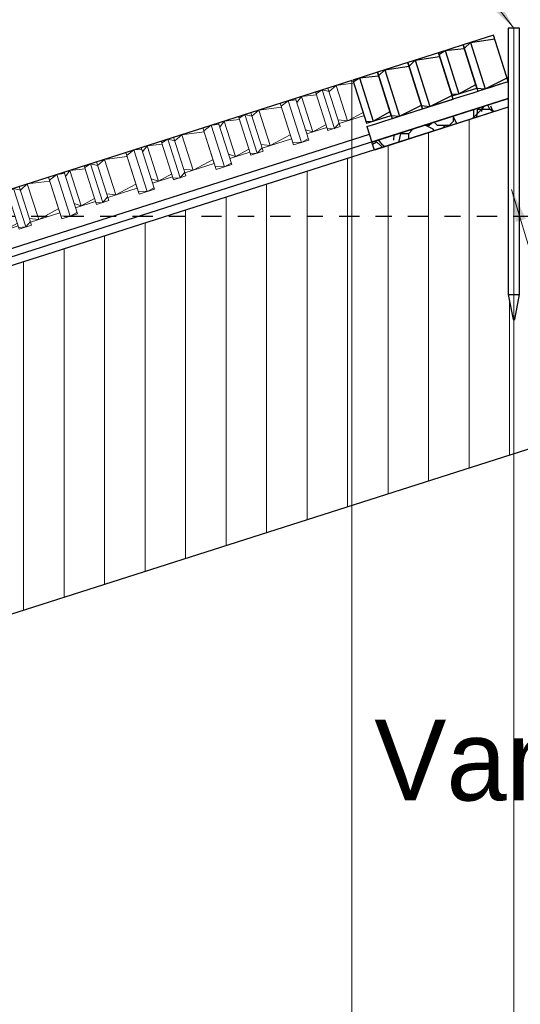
# Model space of a CAD drawing. Header units: metres. Extents: x -638 to 4513, y 95 to 2304.
# Tile 10 of 23: x 249.3 to 252.39, y 103.73 to 109.81. Entities that reach past the tile are written whole.
import ezdxf
from ezdxf.enums import TextEntityAlignment as Align

# ---------------------------------------------------------------- set-up
doc = ezdxf.new("R2010")
doc.units = ezdxf.units.M
doc.header["$LTSCALE"] = 0.1
doc.linetypes.add('NAP', pattern=[20, 12.5, -2.5, 2.5, -2.5])
for name, color, linetype, lineweight in [('BS-bekleding (overnem uit V8)', 253, 'Continuous', 9), ('DP-BS-arcering_klei', 253, 'Continuous', 0), ('DP-NAP-lijn', 6, 'NAP', 25), ('DP-NW-Basalt', 3, 'basalt30', 30), ('DP-NW-Maatvoering', 7, 'Continuous', 35), ('DP-NW-Matenbalk_verlenglijnen', 135, 'Continuous', 0), ('DP-NW-profiel', 9, 'Continuous', 50), ('DP-NW-Teenschot', 2, 'Continuous', 25), ('DP-Waterlijn_tekst', 7, 'Continuous', 35), ('TL-5.0mm Tekst', 4, 'Continuous', 50)]:
    doc.layers.add(name, color=color, linetype=linetype, lineweight=lineweight)
doc.layers.add('dn-arcrand', color=111, linetype='Continuous')
doc.layers.add('DP-BS-profiel', color=9, linetype='Continuous')
doc.layers.get('DP-NW-profiel').off()
doc.styles.add('StagCAD', font='StagCAD.ttf')
doc.linetypes.add('basalt30', pattern='A,0,-0.25,[59,BASALT30.shx,S=0.004,R=0,X=0,Y=0],-0.25', length=0.5)
doc.dimstyles.new('GM-maatvoering', dxfattribs={"dimtxt": 2.5, "dimasz": 2.5, "dimexe": 1, "dimexo": 0, "dimgap": 1, "dimtad": 1, "dimrnd": 0.001, "dimzin": 1, "dimdsep": 46, "dimtxsty": 'StagCAD', "dimcen": 0.09, "dimclrd": 1, "dimclre": 1, "dimclrt": 7, "dimazin": 0, "dimtfac": 1, "dimtix": 1, "dimtmove": 0, "dimatfit": 3, "dimfxl": 1, "dimfxlon": 1, "dimtvp": 0.83, "dimtolj": 1, "dimtzin": 0, "dimlwd": 15, "dimlwe": 15, "dimarcsym": 0})
doc.dimstyles.new('leader 1_100', dxfattribs={"dimscale": 0.1, "dimtxt": 2.5, "dimasz": 2, "dimexe": 0, "dimexo": 0, "dimgap": 1, "dimtad": 1, "dimrnd": 0.001, "dimzin": 1, "dimdsep": 46, "dimtxsty": 'StagCAD', "dimblk": 'RAD_PIJL', "dimcen": 0.09, "dimse1": 1, "dimse2": 1, "dimclrd": 1, "dimclre": 1, "dimclrt": 7, "dimazin": 0, "dimtfac": 1, "dimtix": 1, "dimtmove": 0, "dimatfit": 0, "dimfxl": 1, "dimtvp": 0.8299999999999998, "dimtolj": 1, "dimtzin": 0, "dimlwd": 15, "dimarcsym": 0})
pattern_1 = [(90, (-934.1725676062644, 77.01686819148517), (-0.25, -9.571421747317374e-17), [])]

# ---------------------------------------------------------------- blocks, each defined once
blk = doc.blocks.new('RAD_PIJL')
at = {"color": 1, "linetype": 'Continuous'}
blk.add_solid([(-2.828427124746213, -0.75), (-2.828427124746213, 0.75), (0, 0)], dxfattribs=at)
blk = doc.blocks.new('*U48')
at = {"layer": 'DP-NAP-lijn'}
blk.add_line((0, 0), (470.4515251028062, 0), dxfattribs=at)
at = {"layer": 'DP-NAP-lijn', "style": 'StagCAD'}
blk.add_attdef('NAPLIJN', (6.246522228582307, 0.9999999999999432), '', height=2.5, dxfattribs=at)
at = {"layer": 'DP-Waterlijn_tekst', "style": 'StagCAD'}
blk.add_attdef('WP', text='', height=2.5, dxfattribs=at).set_placement((11.17347716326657, 18), align=Align.BOTTOM_CENTER)
blk = doc.blocks.new('A$C549E0AEE')
at = {"layer": 'BS-bekleding (overnem uit V8)'}
for p, q in [((1.9052274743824, 0.6083652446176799), (1.987356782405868, 0.351159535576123)), ((1.428920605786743, 0.4562739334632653), (1.511049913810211, 0.1990682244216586)), ((0.9526137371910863, 0.3041826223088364), (1.034743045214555, 0.04697691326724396)), ((0.4763068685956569, 0.1520913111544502), (0.5584361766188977, -0.1051143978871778)), ((0, 0), (0.08212930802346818, -0.257205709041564))]:
    blk.add_line(p, q, dxfattribs=at)
at = {"layer": 'BS-bekleding (overnem uit V8)', "flags": 128}
for points in [[(1.9052274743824, 0.6083652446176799), (2.348432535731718, 0.7498129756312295)], [(2.250073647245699, 0.7184793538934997), (2.354137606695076, 0.7320700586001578)], [(2.124328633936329, 0.6783272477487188), (2.200374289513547, 0.4401738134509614)], [(2.127674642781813, 0.6678484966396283), (2.164338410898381, 0.6911029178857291)], [(2.164338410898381, 0.6911029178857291), (2.207533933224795, 0.6807517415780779)], [(2.164338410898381, 0.6911029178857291), (2.240384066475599, 0.4529494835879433)], [(2.200537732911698, 0.702661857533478), (2.276583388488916, 0.4645084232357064)], [(2.207533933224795, 0.6807517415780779), (2.250073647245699, 0.7184793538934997)], [(2.250073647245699, 0.7184793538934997), (2.320035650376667, 0.499378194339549)], [(1.428920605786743, 0.4562739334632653), (1.9052274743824, 0.6083652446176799)], [(1.955716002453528, 0.6244869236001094), (1.911006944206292, 0.5902655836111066)], [(1.955716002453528, 0.6244869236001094), (2.003226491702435, 0.6302099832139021)], [(1.955716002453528, 0.6244869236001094), (2.037845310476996, 0.3672812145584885)], [(2.000488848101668, 0.6387835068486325), (2.082618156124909, 0.3815777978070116)], [(2.008701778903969, 0.6130629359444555), (2.036688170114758, 0.6503424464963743)], [(2.036688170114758, 0.6503424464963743), (2.130108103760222, 0.6602275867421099)], [(2.036688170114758, 0.6503424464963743), (2.106650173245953, 0.4312412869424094)], [(1.724230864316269, 0.5505705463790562), (1.800276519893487, 0.3124171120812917)], [(1.731227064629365, 0.5286604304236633), (1.773766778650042, 0.566388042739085)], [(1.773766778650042, 0.566388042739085), (1.912832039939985, 0.5845499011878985)], [(1.773766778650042, 0.566388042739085), (1.84372878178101, 0.3472868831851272)], [(2.320035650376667, 0.499378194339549), (2.412837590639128, 0.5495116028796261)], [(1.524181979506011, 0.4866921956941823), (1.606311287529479, 0.2294864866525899)], [(1.532394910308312, 0.4609716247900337), (1.560381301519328, 0.4982511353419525)], [(1.560381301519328, 0.4982511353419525), (1.653801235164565, 0.5081362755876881)], [(1.560381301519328, 0.4982511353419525), (1.630343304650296, 0.2791499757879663)], [(1.648021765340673, 0.5262359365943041), (1.724067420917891, 0.2880825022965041)], [(1.651367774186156, 0.5157571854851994), (1.688031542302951, 0.5390116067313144)], [(1.688031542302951, 0.5390116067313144), (1.731227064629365, 0.5286604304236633)], [(1.688031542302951, 0.5390116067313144), (1.764077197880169, 0.3008581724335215)], [(2.263503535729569, 0.5054708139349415), (2.320035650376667, 0.499378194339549)], [(2.270499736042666, 0.4835606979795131), (2.418815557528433, 0.530919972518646)], [(0.9526137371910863, 0.3041826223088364), (1.428920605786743, 0.4562739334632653)], [(1.297459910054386, 0.4142967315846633), (1.436525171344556, 0.4324585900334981)], [(1.428920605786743, 0.4562739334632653), (1.498882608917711, 0.2371727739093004)], [(1.479409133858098, 0.4723956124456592), (1.434700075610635, 0.438174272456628)], [(1.479409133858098, 0.4723956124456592), (1.526919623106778, 0.4781186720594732)], [(1.479409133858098, 0.4723956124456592), (1.561538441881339, 0.2151899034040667)], [(2.062237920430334, 0.4454029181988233), (2.106650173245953, 0.4312412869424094)], [(2.070450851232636, 0.4196823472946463), (2.194290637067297, 0.4592260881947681)], [(2.106650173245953, 0.4312412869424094), (2.188511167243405, 0.4773257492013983)], [(2.197028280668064, 0.450652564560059), (2.240384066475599, 0.4529494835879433)], [(2.200374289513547, 0.4401738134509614), (2.276583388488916, 0.4645084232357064)], [(2.240384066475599, 0.4529494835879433), (2.269587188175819, 0.4864185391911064)], [(1.171714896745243, 0.3741446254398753), (1.247760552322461, 0.1359911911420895)], [(1.175060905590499, 0.3636658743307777), (1.211724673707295, 0.3869202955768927)], [(1.211724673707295, 0.3869202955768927), (1.254920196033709, 0.3765691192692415)], [(1.211724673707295, 0.3869202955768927), (1.287770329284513, 0.1487668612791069)], [(1.247923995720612, 0.3984792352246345), (1.32396965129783, 0.16032580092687)], [(1.254920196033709, 0.3765691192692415), (1.297459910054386, 0.4142967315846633)], [(1.297459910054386, 0.4142967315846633), (1.367421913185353, 0.1951955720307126)], [(1.794192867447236, 0.3314693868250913), (1.975189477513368, 0.3892640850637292)], [(1.84372878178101, 0.3472868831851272), (1.967280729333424, 0.4140320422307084)], [(2.037845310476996, 0.3672812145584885), (1.981577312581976, 0.3692591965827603)], [(1.987356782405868, 0.351159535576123), (2.082618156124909, 0.3815777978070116)], [(2.037845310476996, 0.3672812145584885), (2.079880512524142, 0.3901513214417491)], [(0.4763068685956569, 0.1520913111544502), (0.9526137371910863, 0.3041826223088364)], [(0.9526137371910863, 0.3041826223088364), (1.022575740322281, 0.0850814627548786)], [(1.003102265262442, 0.3203043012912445), (0.9583932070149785, 0.2860829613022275)], [(1.003102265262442, 0.3203043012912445), (1.050612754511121, 0.3260273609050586)], [(1.003102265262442, 0.3203043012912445), (1.085231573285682, 0.06309859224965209)], [(1.047875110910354, 0.3346008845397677), (1.130004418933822, 0.0773951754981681)], [(1.056088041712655, 0.3088803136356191), (1.084074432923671, 0.3461598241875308)], [(1.084074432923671, 0.3461598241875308), (1.177494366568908, 0.3560449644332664)], [(1.084074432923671, 0.3461598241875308), (1.154036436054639, 0.1270586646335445)], [(1.594143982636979, 0.2675910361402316), (1.717983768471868, 0.3071347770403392)], [(1.630343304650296, 0.2791499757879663), (1.712204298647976, 0.3252344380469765)], [(1.724067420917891, 0.2880825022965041), (1.800276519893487, 0.3124171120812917)], [(1.764077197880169, 0.3008581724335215), (1.79328031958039, 0.3343272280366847)], [(1.78719666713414, 0.3533795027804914), (1.84372878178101, 0.3472868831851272)], [(0.771617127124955, 0.2463879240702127), (0.847662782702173, 0.008234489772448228)], [(0.7786133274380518, 0.2244778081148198), (0.8211530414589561, 0.2622054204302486)], [(0.8211530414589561, 0.2622054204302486), (0.9602183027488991, 0.2803672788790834)], [(0.8211530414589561, 0.2622054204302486), (0.8911150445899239, 0.04310426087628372)], [(1.367421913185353, 0.1951955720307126), (1.490973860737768, 0.2619407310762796)], [(1.585931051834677, 0.2933116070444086), (1.630343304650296, 0.2791499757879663)], [(1.720721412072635, 0.2985612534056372), (1.764077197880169, 0.3008581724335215)], [(0.5715682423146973, 0.1825095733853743), (0.6536975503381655, -0.07469613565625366)], [(0.579781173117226, 0.1567890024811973), (0.6077675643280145, 0.1940685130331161)], [(0.6077675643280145, 0.1940685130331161), (0.7011874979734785, 0.2039536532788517)], [(0.6077675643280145, 0.1940685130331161), (0.6777295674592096, -0.02503264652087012)], [(0.6954080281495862, 0.2220533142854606), (0.7714536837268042, -0.0161001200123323)], [(0.6987540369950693, 0.2115745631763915), (0.7354178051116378, 0.2348289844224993)], [(0.7354178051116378, 0.2348289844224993), (0.7786133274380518, 0.2244778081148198)], [(0.7354178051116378, 0.2348289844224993), (0.8114634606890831, -0.003324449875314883)], [(1.310889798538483, 0.2012881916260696), (1.367421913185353, 0.1951955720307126)], [(1.31788599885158, 0.1793780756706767), (1.498882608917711, 0.2371727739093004)], [(1.561538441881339, 0.2151899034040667), (1.505270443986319, 0.2171678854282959)], [(1.511049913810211, 0.1990682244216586), (1.606311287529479, 0.2294864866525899)], [(1.561538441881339, 0.2151899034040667), (1.603573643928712, 0.238060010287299)], [(0, 0), (0.4763068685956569, 0.1520913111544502)], [(0.3448461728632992, 0.1101141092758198), (0.4839114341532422, 0.1282759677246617)], [(0.4763068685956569, 0.1520913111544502), (0.5462688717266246, -0.06700984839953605)], [(0.5267953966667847, 0.1682129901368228), (0.4820863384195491, 0.1339916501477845)], [(0.5267953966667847, 0.1682129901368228), (0.5743058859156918, 0.1739360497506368)], [(0.5267953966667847, 0.1682129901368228), (0.6089247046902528, -0.08899271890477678)], [(1.109624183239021, 0.1412202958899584), (1.154036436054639, 0.1270586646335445)], [(1.117837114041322, 0.1154997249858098), (1.241676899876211, 0.1550434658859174)], [(1.154036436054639, 0.1270586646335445), (1.235897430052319, 0.1731431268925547)], [(1.244414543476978, 0.1464699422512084), (1.287770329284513, 0.1487668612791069)], [(1.247760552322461, 0.1359911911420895), (1.32396965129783, 0.16032580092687)], [(1.287770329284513, 0.1487668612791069), (1.316973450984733, 0.1822359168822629)], [(0.2191011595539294, 0.06996200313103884), (0.2951468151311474, -0.1681914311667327)], [(0.2224471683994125, 0.05948325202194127), (0.2591109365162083, 0.08273767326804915)], [(0.2591109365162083, 0.08273767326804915), (0.3023064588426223, 0.072386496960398)], [(0.2591109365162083, 0.08273767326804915), (0.3351565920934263, -0.1554157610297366)], [(0.2953102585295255, 0.09429661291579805), (0.3713559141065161, -0.1438568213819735)], [(0.3023064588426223, 0.072386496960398), (0.3448461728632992, 0.1101141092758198)], [(0.3448461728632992, 0.1101141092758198), (0.414808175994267, -0.108987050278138)], [(0.8415791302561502, 0.02728676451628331), (1.022575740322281, 0.0850814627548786)], [(0.8911150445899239, 0.04310426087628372), (1.014666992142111, 0.1098494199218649)], [(1.085231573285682, 0.06309859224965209), (1.028963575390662, 0.06507657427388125)], [(1.034743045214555, 0.04697691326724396), (1.130004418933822, 0.0773951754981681)], [(1.085231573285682, 0.06309859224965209), (1.127266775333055, 0.08596869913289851)], [(0.05048852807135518, 0.01612167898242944), (0.005779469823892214, -0.01809966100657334)], [(0.05048852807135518, 0.01612167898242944), (0.09799901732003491, 0.02184473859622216)], [(0.05048852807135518, 0.01612167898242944), (0.132617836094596, -0.2410840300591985)], [(0.0952613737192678, 0.03041826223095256), (0.177390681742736, -0.2267874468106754)], [(0.1034743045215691, 0.004697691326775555), (0.131460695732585, 0.04197720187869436)], [(0.131460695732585, 0.04197720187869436), (0.2248806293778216, 0.05186234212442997)], [(0.131460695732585, 0.04197720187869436), (0.2014226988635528, -0.1771239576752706)], [(0.6415302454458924, -0.03659158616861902), (0.765370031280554, 0.002952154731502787)], [(0.6777295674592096, -0.02503264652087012), (0.7595905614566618, 0.02105181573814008)], [(0.7714536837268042, -0.0161001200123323), (0.847662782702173, 0.008234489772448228)], [(0.8114634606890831, -0.003324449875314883), (0.8406665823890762, 0.03014460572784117)], [(0.8345829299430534, 0.04919688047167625), (0.8911150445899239, 0.04310426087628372)], [(0.414808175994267, -0.108987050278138), (0.5383601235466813, -0.04224189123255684)], [(0.6333173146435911, -0.01087101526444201), (0.6777295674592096, -0.02503264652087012)], [(0.7681076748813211, -0.005621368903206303), (0.8114634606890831, -0.003324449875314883)], [(0.3582760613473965, -0.1028944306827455), (0.414808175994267, -0.108987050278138)], [(0.3652722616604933, -0.1248045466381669), (0.5462688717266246, -0.06700984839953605)], [(0.6089247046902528, -0.08899271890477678), (0.5526567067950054, -0.08701473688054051)], [(0.5584361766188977, -0.1051143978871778), (0.6536975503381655, -0.07469613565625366)], [(0.6089247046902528, -0.08899271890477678), (0.6509599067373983, -0.06612261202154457)], [(0.1570104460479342, -0.1629623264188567), (0.2014226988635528, -0.1771239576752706)], [(0.1652233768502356, -0.1886828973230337), (0.2890631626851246, -0.149139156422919)], [(0.2014226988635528, -0.1771239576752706), (0.2832836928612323, -0.1310394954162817)], [(0.2918008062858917, -0.1577126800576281), (0.3351565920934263, -0.1554157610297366)], [(0.2951468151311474, -0.1681914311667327), (0.3713559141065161, -0.1438568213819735)], [(0.3351565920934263, -0.1554157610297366), (0.3643597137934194, -0.1219467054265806)], [(0.132617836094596, -0.2410840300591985), (0.07634983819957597, -0.2391060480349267)], [(0.08212930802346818, -0.257205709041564), (0.177390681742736, -0.2267874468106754)], [(0.132617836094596, -0.2410840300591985), (0.1746530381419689, -0.2182139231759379)]]:
    blk.add_lwpolyline(points, dxfattribs=at)
blk = doc.blocks.new('*D71')
at = {"layer": 'Defpoints', "color": 0, "transparency": 16777216}
for p in [(250.854834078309, 113.0027072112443), (252.354834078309, 109.7606089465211), (250.854834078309, 109.282184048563)]:
    blk.add_point(p, dxfattribs=at)
at = {"layer": 'DP-NW-Maatvoering', "color": 1, "lineweight": 15, "transparency": 16777216}
for p, q in [((250.854834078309, 112.9027072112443), (250.854834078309, 113.1027072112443)), ((252.354834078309, 112.9027072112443), (252.354834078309, 113.1027072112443)), ((252.104834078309, 113.0027072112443), (251.104834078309, 113.0027072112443))]:
    blk.add_line(p, q, dxfattribs=at)
at = {"layer": 'DP-NW-Maatvoering', "color": 1, "transparency": 16777216}
for points in [[(251.104834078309, 113.044373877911), (251.104834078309, 112.9610405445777), (250.854834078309, 113.0027072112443)], [(252.104834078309, 113.044373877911), (252.104834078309, 112.9610405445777), (252.354834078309, 113.0027072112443)]]:
    blk.add_solid(points, dxfattribs=at)
at = {"layer": 'DP-NW-Maatvoering', "color": 7, "transparency": 16777216, "insert": (251.604834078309, 113.2277072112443), "char_height": 0.25, "attachment_point": 5, "style": 'StagCAD'}
blk.add_mtext('\\A1;1.50', dxfattribs=at)

msp = doc.modelspace()

# ---------------------------------------------------------------- hatches: boundary and pattern name
at = {"layer": 'DP-BS-arcering_klei'}
h = msp.add_hatch(dxfattribs=at)
h.set_pattern_fill('_U', color=251, scale=0.25, angle=90.00000000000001, style=0, pattern_type=0)
h.set_pattern_definition(pattern_1)
h.paths.add_polyline_path([(251.354834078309, 106.8130751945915), (251.354834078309, 108.5981177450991), (250.2054680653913, 108.5981177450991), (246.2768506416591, 107.3442305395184), (246.5477652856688, 106.4327726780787), (246.5664057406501, 106.2296654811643), (246.5472346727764, 106.2239672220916), (246.4519099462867, 106.4042813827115), (246.1806328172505, 107.3169587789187), (246.1030318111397, 107.2983214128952), (246.1030318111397, 105.1900270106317), (246.7759147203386, 105.3516327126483)])
h.paths.add_polyline_path([(246.1030318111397, 107.2983214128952), (246.0105857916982, 107.2761187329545), (246.0105857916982, 105.1678243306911), (246.1030318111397, 105.1900270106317)])
h.paths.add_polyline_path([(246.0105857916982, 107.2761187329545), (243.9984994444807, 106.7928777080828), (243.8462888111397, 106.7193012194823), (243.8462888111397, 104.4423592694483), (244.6919034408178, 104.8511175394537), (246.0105857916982, 105.1678243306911)])
h.paths.add_polyline_path([(243.8462888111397, 106.7193012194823), (243.7114899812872, 106.6541413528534), (243.7114899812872, 104.3771994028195), (243.8462888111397, 104.4423592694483)])
h.paths.add_polyline_path([(243.7114899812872, 106.6541413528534), (243.6074463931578, 106.6038481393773), (243.6074463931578, 104.3269061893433), (243.7114899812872, 104.3771994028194)])
h.paths.add_polyline_path([(243.6074463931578, 106.6038481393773), (242.7477878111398, 106.1883012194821), (242.7477878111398, 103.9113592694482), (243.6074463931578, 104.3269061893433)])
h.paths.add_polyline_path([(252.354834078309, 107.9606089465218), (252.350834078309, 107.9606089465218), (252.3198340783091, 108.1146089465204), (252.3198340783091, 108.5981177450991), (251.354834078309, 108.5981177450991), (251.354834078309, 106.8130751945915), (252.354834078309, 107.132242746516)])
h.paths.add_polyline_path([(252.3198340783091, 109.2729547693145), (251.4931541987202, 109.0071434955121), (251.492619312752, 109.0089346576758), (251.354834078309, 108.9649580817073), (251.354834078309, 108.5981177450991), (252.3198340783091, 108.5981177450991)])
h.paths.add_polyline_path([(253.4126721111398, 109.5133642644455, 0.001134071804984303), (252.3978880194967, 109.1977472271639), (252.3978880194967, 109.162549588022), (252.3935500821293, 108.5981177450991), (253.4126721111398, 108.5981177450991)])
h.paths.add_polyline_path([(253.4126721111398, 108.5981177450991), (252.3898340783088, 108.5981177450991), (252.3898340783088, 108.1146089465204), (252.3608340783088, 107.9606089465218), (252.354834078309, 107.9606089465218), (252.354834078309, 107.132242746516), (253.4126721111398, 107.4698703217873)])
h.paths.add_polyline_path([(256.5705873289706, 108.5981177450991), (253.4126721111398, 108.5981177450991), (253.4126721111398, 107.4698703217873), (254.1728127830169, 107.7124825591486), (254.3286670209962, 107.8683367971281)])
h.paths.add_polyline_path([(257.2373688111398, 110.6578117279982, 0.004260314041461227), (253.4126721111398, 109.5133642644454), (253.4126721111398, 108.5981177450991), (256.5705873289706, 108.5981177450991), (257.2373688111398, 108.8151657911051)])
h.paths.add_polyline_path([(259.2687873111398, 111.2314412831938, 0.004467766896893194), (258.2796448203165, 110.9574224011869, 0.001157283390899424), (257.2373688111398, 110.6578117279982), (257.2373688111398, 108.8151657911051), (257.4011133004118, 108.8684672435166), (259.2687873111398, 109.2693230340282)])
h.paths.add_polyline_path([(261.1518257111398, 111.7010795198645, 0.008448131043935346), (259.2687873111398, 111.2314412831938), (259.2687873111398, 109.2693230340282), (259.5781471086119, 109.335720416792), (261.1518257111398, 109.4000702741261)])
h.paths.add_polyline_path([(261.2682607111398, 111.6732974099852), (261.1518257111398, 111.6470261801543), (261.1518257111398, 109.4000702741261), (261.2519258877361, 109.4041635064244), (261.2682607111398, 109.4204983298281)])
h.paths.add_polyline_path([(261.5048340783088, 111.7266754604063), (261.2682607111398, 111.6732974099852), (261.2682607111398, 109.4204983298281), (261.3434415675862, 109.4956791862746), (261.5048340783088, 109.5064610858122)])
h.paths.add_polyline_path([(261.97179611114, 111.8334977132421), (261.6799967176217, 111.8218257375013), (261.6928674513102, 111.7691014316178), (261.5048340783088, 111.7266754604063), (261.5048340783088, 109.5064610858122), (261.97179611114, 109.5376566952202)])
h.paths.add_polyline_path([(263.3651374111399, 111.8892313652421), (261.97179611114, 111.8334977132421), (261.97179611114, 109.5376566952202), (262.0868920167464, 109.545345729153), (263.3651374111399, 109.5802067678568)])
h.paths.add_polyline_path([(263.7931477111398, 111.906351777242), (263.3651374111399, 111.8892313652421), (263.3651374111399, 109.5802067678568), (263.5025686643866, 109.5839548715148), (263.7931477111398, 109.6376094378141)])
h.paths.add_polyline_path([(264.0752673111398, 111.917636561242), (263.7931477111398, 111.906351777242), (263.7931477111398, 109.6376094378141), (264.0752673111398, 109.6897019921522)])
h.paths.add_polyline_path([(264.5024369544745, 111.9347233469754), (264.0752673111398, 111.917636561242), (264.0752673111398, 109.6897019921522), (264.5024369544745, 109.7685776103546)])
h.paths.add_polyline_path([(264.98511121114, 112.3491177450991), (264.8086215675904, 112.3165294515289), (264.8233803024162, 111.9475610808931), (264.5024369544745, 111.9347233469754), (264.5024369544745, 109.7685776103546), (264.98511121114, 109.8577019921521)])
h.paths.add_polyline_path([(267.6828785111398, 113.2721177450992), (265.4330450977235, 112.5023715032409), (264.98511121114, 112.3491177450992), (264.98511121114, 109.8577019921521), (265.6074505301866, 109.9726151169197), (267.6828785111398, 110.682691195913)])
h.paths.add_polyline_path([(271.3441735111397, 113.9351432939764), (271.3441735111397, 114.7511177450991), (267.6828785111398, 113.2721177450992), (267.6828785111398, 110.682691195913), (268.5388803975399, 110.9755592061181), (269.9689931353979, 111.5532610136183)])
h.paths.add_polyline_path([(273.7655471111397, 114.8761177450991), (271.3441735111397, 114.7511177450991), (271.3441735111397, 113.9351432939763), (271.3828397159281, 114.0021151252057), (273.7233924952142, 114.1229428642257), (273.7655471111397, 114.1228289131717)])
h.paths.add_polyline_path([(275.4517290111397, 114.5981177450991), (273.7655471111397, 114.8761177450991), (273.7655471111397, 114.1228289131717), (275.3099024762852, 114.1186542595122), (275.4517290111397, 114.076701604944)])
h.paths.add_polyline_path([(276.2207312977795, 114.3706448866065), (275.4517290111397, 114.5981177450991), (275.4517290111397, 114.076701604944), (276.2207312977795, 113.8492287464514)])
h = msp.add_hatch(dxfattribs=at)
h.set_pattern_fill('_U', color=251, scale=0.25, angle=90.00000000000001, style=0, pattern_type=0)
h.set_pattern_definition(pattern_1)
h.paths.add_polyline_path([(250.2054680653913, 108.5981177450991), (251.354834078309, 108.5981177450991), (251.354834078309, 108.9649580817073)])
at = {"layer": 'DP-BS-profiel'}
h = msp.add_hatch(dxfattribs=at)
h.set_pattern_fill('FOSFORSLAKKEN', color=256, scale=0.5, style=0, pattern_type=2)
h.set_pattern_definition([(90, (251.9783089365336, 109.1821434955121), (-0.5, 3.061616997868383e-17), [0.075, -0.425]), (90, (251.9783089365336, 109.1071434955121), (-0.5, 3.061616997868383e-17), [0.025, -0.475]), (17.52556800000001, (251.6368089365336, 109.0361434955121), (1.499999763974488, 0.5000001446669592), [0.06973699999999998, -9.892692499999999]), (45, (251.6328089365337, 109.0321434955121), (0.4999998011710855, 0.9999999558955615), [0.005657, -0.70145]), (53.82038000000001, (251.9538089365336, 109.0071434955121), (9.49999999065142, 12.99999993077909), [0.041503, -41.461509]), (26.565051, (251.7283089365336, 109.1321434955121), (0.5000000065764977, 0.5000002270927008), [0.05590149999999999, -1.062132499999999]), (63.434949, (251.8283089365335, 109.2571434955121), (0.4999997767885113, 1.500000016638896), [0.05590149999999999, -1.062132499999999]), (26.565051, (251.7783089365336, 109.2321434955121), (0.5000000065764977, 0.5000002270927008), [0.05590149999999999, -1.062132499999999]), (0, (251.7783089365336, 109.2321434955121), (0, 0.5), [0.05, -0.45]), (135, (251.8533089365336, 109.2071434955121), (0.4999998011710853, -0.9999999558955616), [0.0353555, -0.6717515]), (90, (251.8533089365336, 109.2071434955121), (-0.5, 3.061616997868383e-17), [0.025, -0.475]), (45, (251.8533089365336, 109.2321434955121), (0.4999998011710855, 0.9999999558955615), [0.0353555, -0.6717515]), (0, (251.8783089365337, 109.2571434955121), (0, 0.5), [0.05, -0.45]), (153.434949, (251.9283089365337, 109.2571434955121), (0.5000000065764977, -0.5000002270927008), [0.0559015, -1.0621325]), (116.565051, (251.8783089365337, 109.2821434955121), (0.499999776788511, -1.500000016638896), [0.05590149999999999, -1.062132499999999]), (90, (251.8533089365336, 109.3321434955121), (-0.5, 3.061616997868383e-17), [0.025, -0.475]), (116.565051, (251.8533089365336, 109.3571434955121), (0.499999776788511, -1.500000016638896), [0.05590149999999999, -1.062132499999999]), (153.434949, (251.8283089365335, 109.4071434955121), (0.5000000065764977, -0.5000002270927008), [0.0559015, -1.0621325]), (0, (251.7533089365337, 109.4321434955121), (0, 0.5), [0.025, -0.475]), (114.372365, (251.5973089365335, 109.4166434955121), (26.49999975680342, -58.49999985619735), [0.099354, -99.2548105]), (84.948311, (251.5973089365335, 109.4166434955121), (1.500000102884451, 17.00000004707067), [0.090853, -90.76205]), (90, (251.8533089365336, 109.1821434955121), (-0.5, 3.061616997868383e-17), [0.025, -0.475]), (90, (251.8533089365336, 109.3071434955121), (-0.5, 3.061616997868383e-17), [0.025, -0.475]), (63.434949, (251.8533089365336, 109.3321434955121), (0.4999997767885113, 1.500000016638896), [0.05590149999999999, -1.062132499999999]), (26.565051, (251.8783089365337, 109.3821434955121), (0.5000000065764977, 0.5000002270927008), [0.05590149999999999, -1.062132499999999]), (0, (251.8033089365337, 109.1571434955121), (0, 0.5), [0.025, -0.475]), (45, (251.8283089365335, 109.1571434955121), (0.4999998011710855, 0.9999999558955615), [0.0353555, -0.6717515]), (135, (251.8783089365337, 109.1571434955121), (0.4999998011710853, -0.9999999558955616), [0.0353555, -0.6717515]), (0, (251.8783089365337, 109.1571434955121), (0, 0.5), [0.05, -0.45]), (45, (251.8783089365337, 109.1071434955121), (0.4999998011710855, 0.9999999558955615), [0.0707105, -0.636396]), (135, (251.8783089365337, 109.1071434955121), (0.4999998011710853, -0.9999999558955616), [0.0353555, -0.6717515]), (153.434949, (251.8533089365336, 109.1321434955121), (0.5000000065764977, -0.5000002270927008), [0.0559015, -1.0621325]), (0, (251.7783089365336, 109.1571434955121), (0, 0.5), [0.025, -0.475]), (135, (251.7783089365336, 109.1571434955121), (0.4999998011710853, -0.9999999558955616), [0.0353555, -0.6717515]), (90, (251.7533089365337, 109.1821434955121), (-0.5, 3.061616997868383e-17), [0.025, -0.475]), (45, (251.7533089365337, 109.2071434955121), (0.4999998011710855, 0.9999999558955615), [0.0353555, -0.6717515]), (0, (251.7533089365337, 109.2321434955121), (0, 0.5), [0.025, -0.475]), (153.434949, (251.7533089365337, 109.2321434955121), (0.5000000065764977, -0.5000002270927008), [0.0559015, -1.0621325]), (0, (251.6533089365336, 109.2571434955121), (0, 0.5), [0.05, -0.45]), (0, (251.6283089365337, 109.2571434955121), (0, 0.5), [0.025, -0.475]), (135, (251.6283089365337, 109.2571434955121), (0.4999998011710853, -0.9999999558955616), [0.0353555, -0.6717515]), (90, (251.6033089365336, 109.2821434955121), (-0.5, 3.061616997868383e-17), [0.025, -0.475]), (45, (251.6033089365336, 109.3071434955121), (0.4999998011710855, 0.9999999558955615), [0.0353555, -0.6717515]), (0, (251.6283089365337, 109.3321434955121), (0, 0.5), [0.025, -0.475]), (135, (251.6783089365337, 109.3071434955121), (0.4999998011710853, -0.9999999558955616), [0.0353555, -0.6717515]), (90, (251.6783089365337, 109.3071434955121), (-0.5, 3.061616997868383e-17), [0.05, -0.45]), (63.434949, (251.6783089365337, 109.3571434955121), (0.4999997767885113, 1.500000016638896), [0.05590149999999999, -1.062132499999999]), (45, (251.6533089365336, 109.3571434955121), (0.4999998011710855, 0.9999999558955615), [0.0707105, -0.636396]), (135, (251.7283089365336, 109.0321434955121), (0.4999998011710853, -0.9999999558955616), [0.0353555, -0.6717515]), (90, (251.7283089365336, 109.4571434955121), (-0.5, 3.061616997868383e-17), [0.05, -0.45]), (90, (251.8783089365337, 109.0571434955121), (-0.5, 3.061616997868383e-17), [0.025, -0.475]), (45, (251.8533089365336, 109.0321434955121), (0.4999998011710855, 0.9999999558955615), [0.0353555, -0.6717515]), (23.06152, (251.8028089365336, 109.0106434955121), (27.00000001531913, 11.50000040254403), [0.054886, -54.83136]), (0, (251.7788089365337, 109.0106434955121), (0, 0.5), [0.024, -0.476]), (156.93848, (251.7788089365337, 109.0106434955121), (27.00000001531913, -11.50000040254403), [0.054886, -54.83136]), (45, (251.8033089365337, 109.4321434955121), (0.4999998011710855, 0.9999999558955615), [0.0353555, -0.6717515]), (0, (251.7783089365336, 109.4321434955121), (0, 0.5), [0.025, -0.475]), (135, (251.7783089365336, 109.4321434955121), (0.4999998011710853, -0.9999999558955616), [0.0353555, -0.6717515]), (90, (251.7533089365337, 109.4571434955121), (-0.5, 3.061616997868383e-17), [0.025, -0.475]), (34.99202, (251.7533089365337, 109.4821434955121), (3.499999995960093, 2.499999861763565), [0.0305165, -6.0727615]), (0, (251.7783089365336, 109.4996434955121), (0, 0.5), [0.025, -0.475]), (145.00798, (251.8283089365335, 109.4821434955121), (3.499999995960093, -2.499999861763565), [0.0305165, -6.0727615]), (90, (251.8283089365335, 109.4571434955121), (-0.5, 3.061616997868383e-17), [0.025, -0.475]), (135, (251.9783089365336, 109.1321434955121), (0.4999998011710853, -0.9999999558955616), [0.0353555, -0.6717515]), (26.565051, (251.9533089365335, 109.2696434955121), (0.5000000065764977, 0.5000002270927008), [0.02795099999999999, -1.090082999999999]), (26.565051, (251.9283089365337, 109.2571434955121), (0.5000000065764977, 0.5000002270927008), [0.02795099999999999, -1.090082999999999]), (0, (251.9283089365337, 109.2571434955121), (0, 0.5), [0.025, -0.475]), (135, (251.9783089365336, 109.2321434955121), (0.4999998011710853, -0.9999999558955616), [0.0353555, -0.6717515]), (45, (251.9533089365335, 109.1571434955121), (0.4999998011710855, 0.9999999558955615), [0.0353555, -0.6717515]), (0, (251.9283089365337, 109.1571434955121), (0, 0.5), [0.025, -0.475]), (153.434949, (251.9533089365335, 109.3946434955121), (0.5000000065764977, -0.5000002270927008), [0.027951, -1.090083]), (153.434949, (251.9783089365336, 109.3821434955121), (0.5000000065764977, -0.5000002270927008), [0.027951, -1.090083]), (135, (251.9783089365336, 109.3821434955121), (0.4999998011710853, -0.9999999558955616), [0.0353555, -0.6717515]), (96.25403299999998, (251.9533089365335, 109.4071434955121), (3.500000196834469, -31.99999999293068), [0.073437, -36.645087]), (72.525226, (251.9453089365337, 109.4801434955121), (5.499999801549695, 17.49999985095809), [0.0283065, -28.2780535]), (138.2397, (251.5563089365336, 109.0071434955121), (9.499999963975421, -8.500000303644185), [0.0375365, -18.7307875]), (116.565051, (251.7283089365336, 109.0071434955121), (0.499999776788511, -1.500000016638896), [0.02795099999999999, -1.090082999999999]), (42.273689, (251.6053089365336, 109.0071434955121), (0.500000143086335, 0.499999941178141), [0.037165, -7.395869]), (90, (251.8783089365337, 109.0821434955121), (-0.5, 3.061616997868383e-17), [0.025, -0.475]), (135, (251.9033089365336, 109.0571434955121), (0.4999998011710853, -0.9999999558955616), [0.0353555, -0.6717515]), (0, (251.9033089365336, 109.0571434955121), (0, 0.5), [0.025, -0.475]), (45, (251.9283089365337, 109.0571434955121), (0.4999998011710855, 0.9999999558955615), [0.0353555, -0.6717515]), (45, (251.9533089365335, 109.0821434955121), (0.4999998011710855, 0.9999999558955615), [0.0353555, -0.6717515]), (63.434949, (251.4783089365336, 109.2571434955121), (0.4999997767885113, 1.500000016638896), [0.05590149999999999, -1.062132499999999]), (45, (251.5033089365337, 109.3071434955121), (0.4999998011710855, 0.9999999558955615), [0.0353555, -0.6717515]), (0, (251.5283089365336, 109.3321434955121), (0, 0.5), [0.025, -0.475]), (135, (251.5783089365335, 109.3071434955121), (0.4999998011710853, -0.9999999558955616), [0.0353555, -0.6717515]), (116.565051, (251.6033089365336, 109.2571434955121), (0.499999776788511, -1.500000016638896), [0.05590149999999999, -1.062132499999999]), (90, (251.6033089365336, 109.2071434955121), (-0.5, 3.061616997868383e-17), [0.05, -0.45]), (45, (251.6033089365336, 109.2071434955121), (0.4999998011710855, 0.9999999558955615), [0.0707105, -0.636396]), (45, (251.6533089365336, 109.2571434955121), (0.4999998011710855, 0.9999999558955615), [0.0353555, -0.6717515]), (90, (251.6783089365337, 109.2821434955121), (-0.5, 3.061616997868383e-17), [0.025, -0.475]), (116.565051, (251.7033089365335, 109.2571434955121), (0.499999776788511, -1.500000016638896), [0.05590149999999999, -1.062132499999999]), (135, (251.7533089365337, 109.2071434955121), (0.4999998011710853, -0.9999999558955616), [0.0707105, -0.636396]), (90, (251.7033089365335, 109.0571434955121), (-0.5, 3.061616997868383e-17), [0.05, -0.45]), (116.565051, (251.7158089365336, 109.0321434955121), (0.499999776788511, -1.500000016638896), [0.02795099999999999, -1.090082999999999]), (26.565051, (251.7033089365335, 109.4071434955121), (0.5000000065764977, 0.5000002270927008), [0.05590149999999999, -1.062132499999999]), (63.434949, (251.7033089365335, 109.4071434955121), (0.4999997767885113, 1.500000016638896), [0.05590149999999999, -1.062132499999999]), (140.648247, (251.9283089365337, 109.4821434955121), (19.50000014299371, -16.00000009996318), [0.0323305, -32.297996]), (3.43363, (251.8783089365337, 109.5011434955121), (16.4999997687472, 0.999999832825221), [0.025045, -25.0199145]), (37.234834, (251.8533089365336, 109.4821434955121), (10.50000000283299, 7.999999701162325), [0.03140049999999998, -15.668918]), (63.434949, (251.8283089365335, 109.4321434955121), (0.4999997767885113, 1.500000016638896), [0.05590149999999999, -1.062132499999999]), (90, (251.8283089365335, 109.4071434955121), (-0.5, 3.061616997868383e-17), [0.025, -0.475]), (135, (251.8533089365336, 109.3821434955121), (0.4999998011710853, -0.9999999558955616), [0.0353555, -0.6717515]), (0, (251.8533089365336, 109.3821434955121), (0, 0.5), [0.025, -0.475]), (45, (251.8783089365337, 109.3821434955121), (0.4999998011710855, 0.9999999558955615), [0.0353555, -0.6717515]), (63.434949, (251.9033089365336, 109.4071434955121), (0.4999997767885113, 1.500000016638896), [0.05590149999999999, -1.062132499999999]), (90, (251.9283089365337, 109.4571434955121), (-0.5, 3.061616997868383e-17), [0.025, -0.475]), (0, (251.5533089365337, 109.1321434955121), (0, 0.5), [0.05, -0.45]), (45, (251.5533089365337, 109.1321434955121), (0.4999998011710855, 0.9999999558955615), [0.0353555, -0.6717515]), (63.434949, (251.5783089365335, 109.1571434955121), (0.4999997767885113, 1.500000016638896), [0.05590149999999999, -1.062132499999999]), (90, (251.6033089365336, 109.1571434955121), (-0.5, 3.061616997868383e-17), [0.05, -0.45]), (135, (251.6533089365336, 109.1071434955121), (0.4999998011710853, -0.9999999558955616), [0.0707105, -0.636396]), (0, (251.6533089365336, 109.1071434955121), (0, 0.5), [0.05, -0.45]), (45, (251.7033089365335, 109.1071434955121), (0.4999998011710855, 0.9999999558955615), [0.0353555, -0.6717515]), (45, (251.7283089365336, 109.1321434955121), (0.4999998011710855, 0.9999999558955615), [0.0353555, -0.6717515]), (90, (251.7533089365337, 109.1571434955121), (-0.5, 3.061616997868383e-17), [0.025, -0.475]), (133.264295, (251.6533089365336, 109.3571434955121), (7.499999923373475, -7.999999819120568), [0.0817085, -11.590909]), (80.387885, (251.5868089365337, 109.3546434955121), (5.50000025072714, 32.49999974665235), [0.062883, -62.8199445]), (33.886959, (251.5533089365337, 109.3321434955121), (32.00000016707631, 21.49999965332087), [0.0403545, -40.314323]), (153.434949, (251.5533089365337, 109.3321434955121), (0.5000000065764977, -0.5000002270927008), [0.0559015, -1.0621325]), (135, (251.5033089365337, 109.3571434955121), (0.4999998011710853, -0.9999999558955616), [0.0353555, -0.6717515]), (116.565051, (251.5033089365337, 109.3321434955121), (0.499999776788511, -1.500000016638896), [0.05590149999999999, -1.062132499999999]), (63.434949, (251.4783089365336, 109.2821434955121), (0.4999997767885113, 1.500000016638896), [0.05590149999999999, -1.062132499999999]), (27.897271, (251.4783089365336, 109.0406434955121), (7.500000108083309, 4.000000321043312), [0.028853, -9.588839]), (138.077455, (251.5283089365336, 109.0321434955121), (4.999999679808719, -4.49999999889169), [0.032928, -32.8950235]), (153.434949, (251.6533089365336, 109.1071434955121), (0.5000000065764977, -0.5000002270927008), [0.0559015, -1.0621325]), (77.09259100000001, (251.6423089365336, 109.0591434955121), (4.000000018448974, 17.4999997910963), [0.0492445, -24.5729]), (50.47736900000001, (251.6258089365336, 109.0391434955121), (7.000000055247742, 8.499999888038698), [0.025928, -25.9018565]), (47.12109600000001, (251.6193089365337, 109.0321434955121), (6.000000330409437, 6.499999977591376), [0.009552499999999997, -9.542933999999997]), (39.92039200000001, (251.5948089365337, 109.0116434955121), (21.49999982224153, 17.99999991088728), [0.0319455, -31.9133205]), (1.245364, (251.5718089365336, 109.0111434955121), (22.49999975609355, 0.4999998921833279), [0.0230055, -22.9824285]), (143.130102, (251.5718089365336, 109.0111434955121), (0.4999999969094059, -0.500000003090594), [0.035, -2.465]), (138.814075, (251.5438089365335, 109.0321434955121), (0.4999999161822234, -0.4999998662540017), [0.005315, -5.309758]), (126.469234, (251.5398089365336, 109.0356434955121), (7.000000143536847, -9.500000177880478), [0.04290099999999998, -14.2574485]), (74.596575, (251.5143089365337, 109.0701434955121), (9.499999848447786, 34.50000021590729), [0.05082549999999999, -50.77485699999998]), (27.012665, (251.5278089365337, 109.1191434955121), (24.49999984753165, 12.49999987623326), [0.0286225, -28.593921]), (0, (251.5283089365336, 109.1321434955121), (0, 0.5), [0.025, -0.475]), (135, (251.5283089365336, 109.1321434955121), (0.4999998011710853, -0.9999999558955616), [0.0353555, -0.6717515]), (116.565051, (251.5033089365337, 109.1571434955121), (0.499999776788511, -1.500000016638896), [0.05590149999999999, -1.062132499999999])])
h.paths.add_polyline_path([(251.4783089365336, 109.0568555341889), (252.3198340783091, 109.3254397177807), (252.3198340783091, 109.2729547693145), (251.4931541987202, 109.0071434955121)])

# ---------------------------------------------------------------- linework, layer by layer
at = {"layer": 'dn-arcrand'}
msp.add_lwpolyline([(251.4783089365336, 109.0568555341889, -0.0009437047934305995), (252.3212482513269, 109.3261404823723, -0.0009437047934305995)], format="xyb", dxfattribs=at)
msp.add_lwpolyline([(251.4783089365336, 109.0568555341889), (252.3198340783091, 109.3254397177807), (252.3198340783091, 109.2729547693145), (251.4931541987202, 109.0071434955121)], close=True, dxfattribs=at)
msp.add_lwpolyline([(251.4466651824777, 109.1517255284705), (251.4772757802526, 109.056525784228)], dxfattribs=at)
at = {"layer": 'DP-BS-profiel'}
msp.add_line((251.4619714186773, 109.1041227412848), (246.2483536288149, 107.4401051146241), dxfattribs=at)
for points in [[(271.3828397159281, 114.0021151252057), (269.9689931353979, 111.5532610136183), (268.5388803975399, 110.9755592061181), (265.6074505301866, 109.9726151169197), (263.5025686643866, 109.5839548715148), (262.0868920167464, 109.545345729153), (261.3434415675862, 109.4956791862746), (261.2519258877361, 109.4041635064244), (259.5781471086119, 109.335720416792), (257.4011133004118, 108.8684672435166), (254.3286670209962, 107.8683367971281), (254.1728127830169, 107.7124825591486), (246.7759147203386, 105.3516327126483), (244.6919034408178, 104.8511175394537), (242.7477878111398, 103.9113592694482), (242.7477878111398, 106.6881177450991)], [(251.354834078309, 109.4373226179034), (246.1030318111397, 107.7611177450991), (243.8462888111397, 107.2191177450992), (242.7477878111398, 106.6881177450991)], [(252.3198340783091, 109.2729547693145), (246.2768506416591, 107.3442305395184)]]:
    msp.add_lwpolyline(points, dxfattribs=at)
msp.add_lwpolyline([(251.4476983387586, 109.1520552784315, -0.000978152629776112), (252.3208946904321, 109.4309398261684, -0.000978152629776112)], format="xyb", dxfattribs=at)
at = {"layer": 'DP-BS-profiel', "color": 251}
msp.add_lwpolyline([(252.3198340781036, 109.3254397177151), (246.2626021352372, 107.3921678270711)], dxfattribs=at)
at = {"layer": 'DP-NW-Basalt', "linetype": 'Continuous'}
for p, q in [((252.085694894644, 109.6709051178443), (252.1766184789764, 109.3852664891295)), ((251.9299998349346, 109.6212641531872), (252.0149103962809, 109.3545155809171)), ((251.7448846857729, 109.5624102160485), (251.8358250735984, 109.2767769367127)), ((251.4013303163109, 109.4528630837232), (251.4862408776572, 109.186114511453)), ((251.5570253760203, 109.5025040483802), (251.6479489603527, 109.2168654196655))]:
    msp.add_line(p, q, dxfattribs=at)
for points in [[(252.1319095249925, 109.3707838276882), (252.3198340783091, 109.4306033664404), (252.2288379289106, 109.716469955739), (252.040947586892, 109.6566612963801)], [(251.9729588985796, 109.3411617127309), (252.1258814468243, 109.3898395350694), (252.0409475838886, 109.6566613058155), (251.8880250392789, 109.6079834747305)], [(251.7911169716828, 109.2622916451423), (251.9790380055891, 109.3221222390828), (251.888025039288, 109.6079834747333), (251.7001382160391, 109.5481637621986)], [(251.6032400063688, 109.2023827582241), (251.7911645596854, 109.2622022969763), (251.7001684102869, 109.548068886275), (251.5122780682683, 109.4882602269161)], [(251.4442893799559, 109.1727606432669), (251.5972119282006, 109.2214384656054), (251.5122780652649, 109.4882602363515), (251.3593555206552, 109.4395824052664)]]:
    msp.add_lwpolyline(points, close=True, dxfattribs=at)
for points in [[(252.0482819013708, 109.6339021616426), (252.085694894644, 109.6709051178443), (252.2361722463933, 109.6937108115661)], [(251.8914529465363, 109.5972146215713), (251.9298661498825, 109.6213022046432), (252.0482819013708, 109.6339021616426)], [(251.7074738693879, 109.5254050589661), (251.7448846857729, 109.5624102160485), (251.8953606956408, 109.5852247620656)], [(251.5196123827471, 109.4655010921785), (251.5570253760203, 109.5025040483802), (251.7075027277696, 109.5253097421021)], [(251.3627834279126, 109.4288135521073), (251.4011966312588, 109.4529011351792), (251.5196123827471, 109.4655010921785)], [(252.1258814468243, 109.3898395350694), (252.1766184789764, 109.3852664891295), (252.3126366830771, 109.4534959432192)], [(251.9696413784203, 109.3519657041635), (252.0149103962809, 109.354515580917), (252.1188204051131, 109.4126856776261)], [(251.7850877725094, 109.2813469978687), (251.8358250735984, 109.2767769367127), (251.9718392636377, 109.3450143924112)], [(251.5972119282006, 109.2214384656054), (251.6479489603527, 109.2168654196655), (251.7839671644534, 109.2850948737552)], [(251.4409718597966, 109.1835646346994), (251.4862408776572, 109.186114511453), (251.5901508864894, 109.244284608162)]]:
    msp.add_lwpolyline(points, dxfattribs=at)
at = {"layer": 'DP-NW-Matenbalk_verlenglijnen'}
for p, q in [((252.354834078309, 109.7606089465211), (252.3548340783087, 97.59811774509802)), ((251.354834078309, 109.4373226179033), (251.354834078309, 97.59811774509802))]:
    msp.add_line(p, q, dxfattribs=at)
at = {"layer": 'DP-NW-Teenschot'}
msp.add_line((252.3198340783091, 108.1146089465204), (252.3898340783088, 108.1146089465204), dxfattribs=at)
at = {"layer": 'DP-NW-Teenschot', "flags": 128}
msp.add_lwpolyline([(252.3608340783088, 107.9606089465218), (252.3898340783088, 108.1146089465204), (252.3898340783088, 109.7606089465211), (252.3198340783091, 109.7606089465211), (252.3198340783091, 108.1146089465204), (252.350834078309, 107.9606089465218)], close=True, dxfattribs=at)

# ---------------------------------------------------------------- block references
at = {"layer": 'DP-BS-arcering_klei', "color": 251, "xscale": 0.09999999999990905, "yscale": 0.09999999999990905, "zscale": 0.09999999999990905}
msp.add_blockref('*U48', (229.1755787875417, 108.5981177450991), dxfattribs=at)
at = {"layer": 'DP-NW-profiel', "color": 9}
msp.add_blockref('A$C549E0AEE', (249.0064223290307, 108.6874584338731), dxfattribs=at)

# ---------------------------------------------------------------- texts
at = {"layer": 'TL-5.0mm Tekst', "insert": (251.4921201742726, 105.4905567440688), "char_height": 0.4999999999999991, "width": 10.37989499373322, "attachment_point": 1, "style": 'StagCAD'}
msp.add_mtext('Van dp1020+69m tot dp1025+82m', dxfattribs=at)

# ---------------------------------------------------------------- dimensions: what is measured, and where the dimension line sits
at = {"layer": 'DP-NW-Maatvoering'}
dim = msp.add_linear_dim(base=(250.854834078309, 113.0027072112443), p1=(252.354834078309, 109.7606089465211), p2=(250.854834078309, 109.282184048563), dimstyle='GM-maatvoering', dxfattribs=at)
dim.commit()
dim.dimension.update_dxf_attribs({"geometry": '*D71', "text_midpoint": (251.604834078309, 113.2277072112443)})

# ---------------------------------------------------------------- leaders
at = {"layer": 'DP-NW-Maatvoering', "ltscale": 4, "annotation_type": 0, "has_hookline": 1, "hookline_direction": 1, "text_width": 0.625}
msp.add_leader([(252.354834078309, 109.7606089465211), (251.0493287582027, 111.3980362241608), (250.8493287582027, 111.3980362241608)], dimstyle='leader 1_100', override={"dimgap": 1, "dimtad": 1}, dxfattribs=at)
at = {"layer": 'DP-NW-Maatvoering', "annotation_type": 0, "has_hookline": 1, "hookline_direction": 0, "text_width": 3.225}
msp.add_leader([(252.3400618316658, 108.7641780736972), (253.2180702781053, 105.8368789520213), (253.4180702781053, 105.8368789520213)], dimstyle='leader 1_100', override={"dimgap": 1, "dimtad": 1}, dxfattribs=at)

doc.saveas('drawing.dxf')
